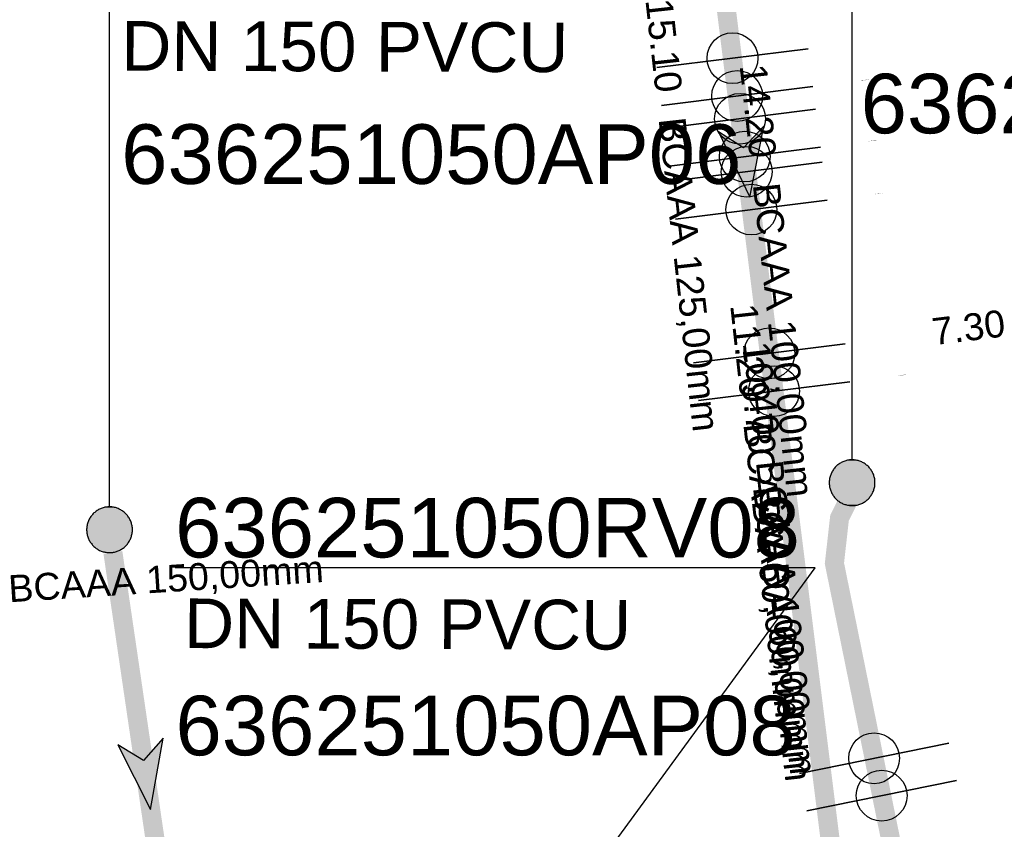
# Model space of a CAD drawing. Extents: x 356718 to 357658, y 5762241 to 5762615.
# Tile 46 of 157: x 357058 to 357071, y 5762330 to 5762341. Entities that reach past the tile are written whole.
import ezdxf
from ezdxf.enums import TextEntityAlignment as Align

# ---------------------------------------------------------------- set-up
doc = ezdxf.new("R2010")
doc.units = 0
doc.header["$MEASUREMENT"] = 0
doc.linetypes.add('AUSGEZOGEN', pattern=[0])
doc.linetypes.add('STRICHPUNKT', pattern=[5, 2, -1, 1, -1])
doc.layers.get('0').update_dxf_attribs({"linetype": 'AUSGEZOGEN'})
for name, color, linetype, true_color in [('111_00131_Symbol', 7, 'AUSGEZOGEN', 0x000000), ('114_00133_Schachtnummer', 7, 'AUSGEZOGEN', 0x000000), ('121_10399_Haltungen_Mischwasser', 6, 'STRICHPUNKT', 0xff00ff), ('123_00137_Fliessrichtungspfeil', 7, 'AUSGEZOGEN', 0x000000), ('124_10626_Standard__Laenge____1', 7, 'AUSGEZOGEN', 0x000000), ('141_10677_Stutzen__alle__aus_DW', 7, 'AUSGEZOGEN', 0x000000), ('141_10868_Stutzen__141_', 7, 'AUSGEZOGEN', 0x000000)]:
    doc.layers.add(name, color=color, linetype=linetype, true_color=true_color)
doc.styles.add('ARIAL', font='arial.ttf', dxfattribs={"height": 1.5})
doc.styles.get("Standard").update_dxf_attribs({"font": 'arial.ttf', "height": 1})

# ---------------------------------------------------------------- blocks, each defined once
blk = doc.blocks.new('RR')
at = {"color": 0, "linetype": 'AUSGEZOGEN'}
blk.add_lwpolyline([(0.3, 0), (0.3, 0.013), (0.299, 0.025), (0.298, 0.038), (0.296, 0.05), (0.293, 0.063), (0.29, 0.075), (0.287, 0.087), (0.283, 0.099), (0.279, 0.111), (0.274, 0.123), (0.268, 0.134), (0.262, 0.145), (0.256, 0.156), (0.249, 0.167), (0.242, 0.177), (0.234, 0.187), (0.226, 0.197), (0.218, 0.206), (0.209, 0.215), (0.199, 0.224), (0.19, 0.232), (0.18, 0.24), (0.17, 0.247), (0.159, 0.254), (0.148, 0.261), (0.137, 0.267), (0.126, 0.272), (0.114, 0.277), (0.102, 0.282), (0.09, 0.286), (0.078, 0.29), (0.066, 0.293), (0.053, 0.295), (0.041, 0.297), (0.028, 0.299), (0.016, 0.3), (0.003, 0.3), (-0.009, 0.3), (-0.022, 0.299), (-0.035, 0.298), (-0.047, 0.296), (-0.06, 0.294), (-0.072, 0.291), (-0.084, 0.288), (-0.096, 0.284), (-0.108, 0.28), (-0.12, 0.275), (-0.131, 0.27), (-0.143, 0.264), (-0.154, 0.258), (-0.164, 0.251), (-0.175, 0.244), (-0.185, 0.236), (-0.195, 0.228), (-0.204, 0.22), (-0.213, 0.211), (-0.222, 0.202), (-0.23, 0.192), (-0.238, 0.182), (-0.246, 0.172), (-0.253, 0.162), (-0.259, 0.151), (-0.265, 0.14), (-0.271, 0.129), (-0.276, 0.117), (-0.281, 0.105), (-0.285, 0.093), (-0.289, 0.081), (-0.292, 0.069), (-0.295, 0.057), (-0.297, 0.044), (-0.298, 0.032), (-0.299, 0.019), (-0.3, 0.006), (-0.3, -0.006), (-0.299, -0.019), (-0.298, -0.032), (-0.297, -0.044), (-0.295, -0.057), (-0.292, -0.069), (-0.289, -0.081), (-0.285, -0.093), (-0.281, -0.105), (-0.276, -0.117), (-0.271, -0.129), (-0.265, -0.14), (-0.259, -0.151), (-0.253, -0.162), (-0.246, -0.172), (-0.238, -0.182), (-0.23, -0.192), (-0.222, -0.202), (-0.213, -0.211), (-0.204, -0.22), (-0.195, -0.228), (-0.185, -0.236), (-0.175, -0.244), (-0.164, -0.251), (-0.154, -0.258), (-0.143, -0.264), (-0.131, -0.27), (-0.12, -0.275), (-0.108, -0.28), (-0.096, -0.284), (-0.084, -0.288), (-0.072, -0.291), (-0.06, -0.294), (-0.047, -0.296), (-0.035, -0.298), (-0.022, -0.299), (-0.009, -0.3), (0.003, -0.3), (0.016, -0.3), (0.028, -0.299), (0.041, -0.297), (0.053, -0.295), (0.066, -0.293), (0.078, -0.29), (0.09, -0.286), (0.102, -0.282), (0.114, -0.277), (0.126, -0.272), (0.137, -0.267), (0.148, -0.261), (0.159, -0.254), (0.17, -0.247), (0.18, -0.24), (0.19, -0.232), (0.199, -0.224), (0.209, -0.215), (0.218, -0.206), (0.226, -0.197), (0.234, -0.187), (0.242, -0.177), (0.249, -0.167), (0.256, -0.156), (0.262, -0.145), (0.268, -0.134), (0.274, -0.123), (0.279, -0.111), (0.283, -0.099), (0.287, -0.087), (0.29, -0.075), (0.293, -0.063), (0.296, -0.05), (0.298, -0.038), (0.299, -0.025), (0.3, -0.013), (0.3, 0), (0.3, 0)], close=True, dxfattribs=at)
blk.add_lwpolyline([(0.3, 0), (0.3, 0.013), (0.299, 0.025), (0.298, 0.038), (0.296, 0.05), (0.293, 0.063), (0.29, 0.075), (0.287, 0.087), (0.283, 0.099), (0.279, 0.111), (0.274, 0.123), (0.268, 0.134), (0.262, 0.145), (0.256, 0.156), (0.249, 0.167), (0.242, 0.177), (0.234, 0.187), (0.226, 0.197), (0.218, 0.206), (0.209, 0.215), (0.199, 0.224), (0.19, 0.232), (0.18, 0.24), (0.17, 0.247), (0.159, 0.254), (0.148, 0.261), (0.137, 0.267), (0.126, 0.272), (0.114, 0.277), (0.102, 0.282), (0.09, 0.286), (0.078, 0.29), (0.066, 0.293), (0.053, 0.295), (0.041, 0.297), (0.028, 0.299), (0.016, 0.3), (0.003, 0.3), (-0.009, 0.3), (-0.022, 0.299), (-0.035, 0.298), (-0.047, 0.296), (-0.06, 0.294), (-0.072, 0.291), (-0.084, 0.288), (-0.096, 0.284), (-0.108, 0.28), (-0.12, 0.275), (-0.131, 0.27), (-0.143, 0.264), (-0.154, 0.258), (-0.164, 0.251), (-0.175, 0.244), (-0.185, 0.236), (-0.195, 0.228), (-0.204, 0.22), (-0.213, 0.211), (-0.222, 0.202), (-0.23, 0.192), (-0.238, 0.182), (-0.246, 0.172), (-0.253, 0.162), (-0.259, 0.151), (-0.265, 0.14), (-0.271, 0.129), (-0.276, 0.117), (-0.281, 0.105), (-0.285, 0.093), (-0.289, 0.081), (-0.292, 0.069), (-0.295, 0.057), (-0.297, 0.044), (-0.298, 0.032), (-0.299, 0.019), (-0.3, 0.006), (-0.3, -0.006), (-0.299, -0.019), (-0.298, -0.032), (-0.297, -0.044), (-0.295, -0.057), (-0.292, -0.069), (-0.289, -0.081), (-0.285, -0.093), (-0.281, -0.105), (-0.276, -0.117), (-0.271, -0.129), (-0.265, -0.14), (-0.259, -0.151), (-0.253, -0.162), (-0.246, -0.172), (-0.238, -0.182), (-0.23, -0.192), (-0.222, -0.202), (-0.213, -0.211), (-0.204, -0.22), (-0.195, -0.228), (-0.185, -0.236), (-0.175, -0.244), (-0.164, -0.251), (-0.154, -0.258), (-0.143, -0.264), (-0.131, -0.27), (-0.12, -0.275), (-0.108, -0.28), (-0.096, -0.284), (-0.084, -0.288), (-0.072, -0.291), (-0.06, -0.294), (-0.047, -0.296), (-0.035, -0.298), (-0.022, -0.299), (-0.009, -0.3), (0.003, -0.3), (0.016, -0.3), (0.028, -0.299), (0.041, -0.297), (0.053, -0.295), (0.066, -0.293), (0.078, -0.29), (0.09, -0.286), (0.102, -0.282), (0.114, -0.277), (0.126, -0.272), (0.137, -0.267), (0.148, -0.261), (0.159, -0.254), (0.17, -0.247), (0.18, -0.24), (0.19, -0.232), (0.199, -0.224), (0.209, -0.215), (0.218, -0.206), (0.226, -0.197), (0.234, -0.187), (0.242, -0.177), (0.249, -0.167), (0.256, -0.156), (0.262, -0.145), (0.268, -0.134), (0.274, -0.123), (0.279, -0.111), (0.283, -0.099), (0.287, -0.087), (0.29, -0.075), (0.293, -0.063), (0.296, -0.05), (0.298, -0.038), (0.299, -0.025), (0.3, -0.013), (0.3, 0), (0.3, 0)], close=True, dxfattribs=at)
at = {"color": 0}
for points in [[(-0.154, 0.258), (0.154, 0.258), (-0.148, 0.261)], [(-0.154, 0.258), (0.154, 0.258), (-0.148, 0.261)], [(-0.148, 0.261), (0.148, 0.261), (-0.143, 0.264)], [(-0.148, 0.261), (0.148, 0.261), (-0.143, 0.264)], [(0.154, 0.258), (-0.148, 0.261), (0.148, 0.261)], [(0.154, 0.258), (-0.148, 0.261), (0.148, 0.261)], [(-0.143, 0.264), (0.142, 0.264), (-0.137, 0.267)], [(-0.143, 0.264), (0.142, 0.264), (-0.137, 0.267)], [(0.148, 0.261), (-0.143, 0.264), (0.142, 0.264)], [(0.148, 0.261), (-0.143, 0.264), (0.142, 0.264)], [(-0.137, 0.267), (0.137, 0.267), (-0.131, 0.27)], [(-0.137, 0.267), (0.137, 0.267), (-0.131, 0.27)], [(0.142, 0.264), (-0.137, 0.267), (0.137, 0.267)], [(0.142, 0.264), (-0.137, 0.267), (0.137, 0.267)], [(-0.131, 0.27), (0.131, 0.27), (-0.126, 0.272)], [(-0.131, 0.27), (0.131, 0.27), (-0.126, 0.272)], [(0.137, 0.267), (-0.131, 0.27), (0.131, 0.27)], [(0.137, 0.267), (-0.131, 0.27), (0.131, 0.27)], [(-0.126, 0.272), (0.126, 0.272), (-0.12, 0.275)], [(-0.126, 0.272), (0.126, 0.272), (-0.12, 0.275)], [(0.131, 0.27), (-0.126, 0.272), (0.126, 0.272)], [(0.131, 0.27), (-0.126, 0.272), (0.126, 0.272)], [(-0.12, 0.275), (0.12, 0.275), (-0.114, 0.277)], [(-0.12, 0.275), (0.12, 0.275), (-0.114, 0.277)], [(0.126, 0.272), (-0.12, 0.275), (0.12, 0.275)], [(0.126, 0.272), (-0.12, 0.275), (0.12, 0.275)], [(-0.114, 0.277), (0.114, 0.277), (-0.108, 0.28)], [(-0.114, 0.277), (0.114, 0.277), (-0.108, 0.28)], [(0.12, 0.275), (-0.114, 0.277), (0.114, 0.277)], [(0.12, 0.275), (-0.114, 0.277), (0.114, 0.277)], [(-0.108, 0.28), (0.108, 0.28), (-0.102, 0.282)], [(-0.108, 0.28), (0.108, 0.28), (-0.102, 0.282)], [(0.114, 0.277), (-0.108, 0.28), (0.108, 0.28)], [(0.114, 0.277), (-0.108, 0.28), (0.108, 0.28)], [(-0.102, 0.282), (0.102, 0.282), (-0.096, 0.284)], [(-0.102, 0.282), (0.102, 0.282), (-0.096, 0.284)], [(0.108, 0.28), (-0.102, 0.282), (0.102, 0.282)], [(0.108, 0.28), (-0.102, 0.282), (0.102, 0.282)], [(-0.096, 0.284), (0.096, 0.284), (-0.09, 0.286)], [(-0.096, 0.284), (0.096, 0.284), (-0.09, 0.286)], [(0.102, 0.282), (-0.096, 0.284), (0.096, 0.284)], [(0.102, 0.282), (-0.096, 0.284), (0.096, 0.284)], [(-0.09, 0.286), (0.09, 0.286), (-0.084, 0.288)], [(-0.09, 0.286), (0.09, 0.286), (-0.084, 0.288)], [(0.096, 0.284), (-0.09, 0.286), (0.09, 0.286)], [(0.096, 0.284), (-0.09, 0.286), (0.09, 0.286)], [(-0.084, 0.288), (0.084, 0.288), (-0.078, 0.29)], [(-0.084, 0.288), (0.084, 0.288), (-0.078, 0.29)], [(0.09, 0.286), (-0.084, 0.288), (0.084, 0.288)], [(0.09, 0.286), (-0.084, 0.288), (0.084, 0.288)], [(-0.078, 0.29), (0.078, 0.29), (-0.072, 0.291)], [(-0.078, 0.29), (0.078, 0.29), (-0.072, 0.291)], [(0.084, 0.288), (-0.078, 0.29), (0.078, 0.29)], [(0.084, 0.288), (-0.078, 0.29), (0.078, 0.29)], [(-0.072, 0.291), (0.072, 0.291), (-0.066, 0.293)], [(-0.072, 0.291), (0.072, 0.291), (-0.066, 0.293)], [(0.078, 0.29), (-0.072, 0.291), (0.072, 0.291)], [(0.078, 0.29), (-0.072, 0.291), (0.072, 0.291)], [(-0.066, 0.293), (0.066, 0.293), (-0.06, 0.294)], [(-0.066, 0.293), (0.066, 0.293), (-0.06, 0.294)], [(0.072, 0.291), (-0.066, 0.293), (0.066, 0.293)], [(0.072, 0.291), (-0.066, 0.293), (0.066, 0.293)], [(-0.06, 0.294), (0.059, 0.294), (-0.053, 0.295)], [(-0.06, 0.294), (0.059, 0.294), (-0.053, 0.295)], [(0.066, 0.293), (-0.06, 0.294), (0.059, 0.294)], [(0.066, 0.293), (-0.06, 0.294), (0.059, 0.294)], [(-0.053, 0.295), (0.053, 0.295), (-0.047, 0.296)], [(-0.053, 0.295), (0.053, 0.295), (-0.047, 0.296)], [(0.059, 0.294), (-0.053, 0.295), (0.053, 0.295)], [(0.059, 0.294), (-0.053, 0.295), (0.053, 0.295)], [(-0.047, 0.296), (0.047, 0.296), (-0.04, 0.297)], [(-0.047, 0.296), (0.047, 0.296), (-0.04, 0.297)], [(0.053, 0.295), (-0.047, 0.296), (0.047, 0.296)], [(0.053, 0.295), (-0.047, 0.296), (0.047, 0.296)], [(-0.04, 0.297), (0.041, 0.297), (-0.035, 0.298)], [(-0.04, 0.297), (0.041, 0.297), (-0.035, 0.298)], [(0.047, 0.296), (-0.04, 0.297), (0.041, 0.297)], [(0.047, 0.296), (-0.04, 0.297), (0.041, 0.297)], [(-0.035, 0.298), (0.034, 0.298), (-0.028, 0.299)], [(-0.035, 0.298), (0.034, 0.298), (-0.028, 0.299)], [(0.041, 0.297), (-0.035, 0.298), (0.034, 0.298)], [(0.041, 0.297), (-0.035, 0.298), (0.034, 0.298)], [(0.034, 0.298), (-0.028, 0.299), (0.028, 0.299)], [(-0.028, 0.299), (0.028, 0.299), (-0.022, 0.299)], [(0.034, 0.298), (-0.028, 0.299), (0.028, 0.299)], [(-0.028, 0.299), (0.028, 0.299), (-0.022, 0.299)], [(-0.022, 0.299), (0.021, 0.299), (-0.015, 0.3)], [(-0.022, 0.299), (0.021, 0.299), (-0.015, 0.3)], [(0.028, 0.299), (-0.022, 0.299), (0.021, 0.299)], [(0.028, 0.299), (-0.022, 0.299), (0.021, 0.299)], [(0.021, 0.299), (-0.015, 0.3), (0.016, 0.3)], [(-0.015, 0.3), (0.016, 0.3), (-0.009, 0.3)], [(0.021, 0.299), (-0.015, 0.3), (0.016, 0.3)], [(-0.015, 0.3), (0.016, 0.3), (-0.009, 0.3)], [(0.016, 0.3), (-0.009, 0.3), (0.007, 0.3)], [(-0.009, 0.3), (0.007, 0.3), (0.003, 0.3)], [(0.016, 0.3), (-0.009, 0.3), (0.007, 0.3)], [(-0.009, 0.3), (0.007, 0.3), (0.003, 0.3)], [(-0.271, 0.129), (0.271, 0.129), (-0.268, 0.134)], [(-0.271, 0.129), (0.271, 0.129), (-0.268, 0.134)], [(-0.268, 0.134), (0.268, 0.134), (-0.265, 0.14)], [(-0.268, 0.134), (0.268, 0.134), (-0.265, 0.14)], [(0.271, 0.129), (-0.268, 0.134), (0.268, 0.134)], [(0.271, 0.129), (-0.268, 0.134), (0.268, 0.134)], [(-0.265, 0.14), (0.265, 0.14), (-0.262, 0.145)], [(-0.265, 0.14), (0.265, 0.14), (-0.262, 0.145)], [(0.268, 0.134), (-0.265, 0.14), (0.265, 0.14)], [(0.268, 0.134), (-0.265, 0.14), (0.265, 0.14)], [(-0.262, 0.145), (0.262, 0.145), (-0.259, 0.151)], [(-0.262, 0.145), (0.262, 0.145), (-0.259, 0.151)], [(0.265, 0.14), (-0.262, 0.145), (0.262, 0.145)], [(0.265, 0.14), (-0.262, 0.145), (0.262, 0.145)], [(-0.259, 0.151), (0.259, 0.151), (-0.256, 0.156)], [(-0.259, 0.151), (0.259, 0.151), (-0.256, 0.156)], [(0.262, 0.145), (-0.259, 0.151), (0.259, 0.151)], [(0.262, 0.145), (-0.259, 0.151), (0.259, 0.151)], [(-0.256, 0.156), (0.256, 0.156), (-0.253, 0.162)], [(-0.256, 0.156), (0.256, 0.156), (-0.253, 0.162)], [(0.259, 0.151), (-0.256, 0.156), (0.256, 0.156)], [(0.259, 0.151), (-0.256, 0.156), (0.256, 0.156)], [(-0.253, 0.162), (0.253, 0.162), (-0.249, 0.167)], [(-0.253, 0.162), (0.253, 0.162), (-0.249, 0.167)], [(0.256, 0.156), (-0.253, 0.162), (0.253, 0.162)], [(0.256, 0.156), (-0.253, 0.162), (0.253, 0.162)], [(-0.249, 0.167), (0.249, 0.167), (-0.246, 0.172)], [(-0.249, 0.167), (0.249, 0.167), (-0.246, 0.172)], [(0.253, 0.162), (-0.249, 0.167), (0.249, 0.167)], [(0.253, 0.162), (-0.249, 0.167), (0.249, 0.167)], [(-0.246, 0.172), (0.246, 0.172), (-0.242, 0.177)], [(-0.246, 0.172), (0.246, 0.172), (-0.242, 0.177)], [(0.249, 0.167), (-0.246, 0.172), (0.246, 0.172)], [(0.249, 0.167), (-0.246, 0.172), (0.246, 0.172)], [(-0.242, 0.177), (0.242, 0.177), (-0.238, 0.182)], [(-0.242, 0.177), (0.242, 0.177), (-0.238, 0.182)], [(0.246, 0.172), (-0.242, 0.177), (0.242, 0.177)], [(0.246, 0.172), (-0.242, 0.177), (0.242, 0.177)], [(-0.238, 0.182), (0.238, 0.182), (-0.234, 0.187)], [(-0.238, 0.182), (0.238, 0.182), (-0.234, 0.187)], [(0.242, 0.177), (-0.238, 0.182), (0.238, 0.182)], [(0.242, 0.177), (-0.238, 0.182), (0.238, 0.182)], [(-0.234, 0.187), (0.234, 0.187), (-0.23, 0.192)], [(-0.234, 0.187), (0.234, 0.187), (-0.23, 0.192)], [(0.238, 0.182), (-0.234, 0.187), (0.234, 0.187)], [(0.238, 0.182), (-0.234, 0.187), (0.234, 0.187)], [(-0.23, 0.192), (0.23, 0.192), (-0.226, 0.197)], [(-0.23, 0.192), (0.23, 0.192), (-0.226, 0.197)], [(0.234, 0.187), (-0.23, 0.192), (0.23, 0.192)], [(0.234, 0.187), (-0.23, 0.192), (0.23, 0.192)], [(-0.226, 0.197), (0.226, 0.197), (-0.222, 0.202)], [(-0.226, 0.197), (0.226, 0.197), (-0.222, 0.202)], [(0.23, 0.192), (-0.226, 0.197), (0.226, 0.197)], [(0.23, 0.192), (-0.226, 0.197), (0.226, 0.197)], [(-0.222, 0.202), (0.222, 0.202), (-0.218, 0.206)], [(-0.222, 0.202), (0.222, 0.202), (-0.218, 0.206)], [(0.226, 0.197), (-0.222, 0.202), (0.222, 0.202)], [(0.226, 0.197), (-0.222, 0.202), (0.222, 0.202)], [(-0.218, 0.206), (0.218, 0.206), (-0.213, 0.211)], [(-0.218, 0.206), (0.218, 0.206), (-0.213, 0.211)], [(0.222, 0.202), (-0.218, 0.206), (0.218, 0.206)], [(0.222, 0.202), (-0.218, 0.206), (0.218, 0.206)], [(-0.213, 0.211), (0.213, 0.211), (-0.209, 0.215)], [(-0.213, 0.211), (0.213, 0.211), (-0.209, 0.215)], [(0.218, 0.206), (-0.213, 0.211), (0.213, 0.211)], [(0.218, 0.206), (-0.213, 0.211), (0.213, 0.211)], [(-0.209, 0.215), (0.209, 0.215), (-0.204, 0.22)], [(-0.209, 0.215), (0.209, 0.215), (-0.204, 0.22)], [(0.213, 0.211), (-0.209, 0.215), (0.209, 0.215)], [(0.213, 0.211), (-0.209, 0.215), (0.209, 0.215)], [(-0.204, 0.22), (0.204, 0.22), (-0.199, 0.224)], [(-0.204, 0.22), (0.204, 0.22), (-0.199, 0.224)], [(0.209, 0.215), (-0.204, 0.22), (0.204, 0.22)], [(0.209, 0.215), (-0.204, 0.22), (0.204, 0.22)], [(-0.199, 0.224), (0.199, 0.224), (-0.195, 0.228)], [(-0.199, 0.224), (0.199, 0.224), (-0.195, 0.228)], [(0.204, 0.22), (-0.199, 0.224), (0.199, 0.224)], [(0.204, 0.22), (-0.199, 0.224), (0.199, 0.224)], [(-0.195, 0.228), (0.195, 0.228), (-0.19, 0.232)], [(-0.195, 0.228), (0.195, 0.228), (-0.19, 0.232)], [(0.199, 0.224), (-0.195, 0.228), (0.195, 0.228)], [(0.199, 0.224), (-0.195, 0.228), (0.195, 0.228)], [(-0.19, 0.232), (0.19, 0.232), (-0.185, 0.236)], [(-0.19, 0.232), (0.19, 0.232), (-0.185, 0.236)], [(0.195, 0.228), (-0.19, 0.232), (0.19, 0.232)], [(0.195, 0.228), (-0.19, 0.232), (0.19, 0.232)], [(-0.185, 0.236), (0.185, 0.236), (-0.18, 0.24)], [(-0.185, 0.236), (0.185, 0.236), (-0.18, 0.24)], [(0.19, 0.232), (-0.185, 0.236), (0.185, 0.236)], [(0.19, 0.232), (-0.185, 0.236), (0.185, 0.236)], [(-0.18, 0.24), (0.18, 0.24), (-0.175, 0.244)], [(-0.18, 0.24), (0.18, 0.24), (-0.175, 0.244)], [(0.185, 0.236), (-0.18, 0.24), (0.18, 0.24)], [(0.185, 0.236), (-0.18, 0.24), (0.18, 0.24)], [(-0.175, 0.244), (0.175, 0.244), (-0.169, 0.247)], [(-0.175, 0.244), (0.175, 0.244), (-0.169, 0.247)], [(0.18, 0.24), (-0.175, 0.244), (0.175, 0.244)], [(0.18, 0.24), (-0.175, 0.244), (0.175, 0.244)], [(-0.169, 0.247), (0.17, 0.247), (-0.164, 0.251)], [(-0.169, 0.247), (0.17, 0.247), (-0.164, 0.251)], [(0.175, 0.244), (-0.169, 0.247), (0.17, 0.247)], [(0.175, 0.244), (-0.169, 0.247), (0.17, 0.247)], [(-0.164, 0.251), (0.164, 0.251), (-0.159, 0.254)], [(-0.164, 0.251), (0.164, 0.251), (-0.159, 0.254)], [(0.17, 0.247), (-0.164, 0.251), (0.164, 0.251)], [(0.17, 0.247), (-0.164, 0.251), (0.164, 0.251)], [(-0.159, 0.254), (0.159, 0.254), (-0.154, 0.258)], [(-0.159, 0.254), (0.159, 0.254), (-0.154, 0.258)], [(0.164, 0.251), (-0.159, 0.254), (0.159, 0.254)], [(0.164, 0.251), (-0.159, 0.254), (0.159, 0.254)], [(0.159, 0.254), (-0.154, 0.258), (0.154, 0.258)], [(0.159, 0.254), (-0.154, 0.258), (0.154, 0.258)], [(-0.3, 0.013), (0.3, 0.013), (-0.299, 0.019)], [(-0.3, 0.013), (0.3, 0.013), (-0.299, 0.019)], [(-0.3, 0.006), (0.3, 0.006), (-0.3, 0.013)], [(0.3, 0.006), (-0.3, 0.013), (0.3, 0.013)], [(-0.3, 0.006), (0.3, 0.006), (-0.3, 0.013)], [(0.3, 0.006), (-0.3, 0.013), (0.3, 0.013)], [(-0.3, 0), (0.3, 0), (-0.3, 0.006)], [(0.3, 0), (-0.3, 0.006), (0.3, 0.006)], [(-0.3, 0), (0.3, 0), (-0.3, 0.006)], [(0.3, 0), (-0.3, 0.006), (0.3, 0.006)], [(0.3, -0.006), (-0.3, -0.006), (0.3, 0)], [(-0.3, -0.006), (0.3, 0), (-0.3, 0)], [(0.3, -0.006), (-0.3, -0.006), (0.3, 0)], [(-0.3, -0.006), (0.3, 0), (-0.3, 0)], [(-0.299, 0.025), (0.299, 0.025), (-0.298, 0.032)], [(-0.299, 0.025), (0.299, 0.025), (-0.298, 0.032)], [(-0.299, 0.019), (0.299, 0.019), (-0.299, 0.025)], [(0.299, 0.019), (-0.299, 0.025), (0.299, 0.025)], [(-0.299, 0.019), (0.299, 0.019), (-0.299, 0.025)], [(0.299, 0.019), (-0.299, 0.025), (0.299, 0.025)], [(0.3, 0.013), (-0.299, 0.019), (0.299, 0.019)], [(0.3, 0.013), (-0.299, 0.019), (0.299, 0.019)], [(-0.298, 0.038), (0.298, 0.038), (-0.297, 0.044)], [(-0.298, 0.038), (0.298, 0.038), (-0.297, 0.044)], [(-0.298, 0.032), (0.298, 0.032), (-0.298, 0.038)], [(0.298, 0.032), (-0.298, 0.038), (0.298, 0.038)], [(-0.298, 0.032), (0.298, 0.032), (-0.298, 0.038)], [(0.298, 0.032), (-0.298, 0.038), (0.298, 0.038)], [(0.299, 0.025), (-0.298, 0.032), (0.298, 0.032)], [(0.299, 0.025), (-0.298, 0.032), (0.298, 0.032)], [(-0.297, 0.044), (0.297, 0.044), (-0.296, 0.05)], [(-0.297, 0.044), (0.297, 0.044), (-0.296, 0.05)], [(0.298, 0.038), (-0.297, 0.044), (0.297, 0.044)], [(0.298, 0.038), (-0.297, 0.044), (0.297, 0.044)], [(-0.296, 0.05), (0.296, 0.05), (-0.295, 0.057)], [(-0.296, 0.05), (0.296, 0.05), (-0.295, 0.057)], [(0.297, 0.044), (-0.296, 0.05), (0.296, 0.05)], [(0.297, 0.044), (-0.296, 0.05), (0.296, 0.05)], [(-0.295, 0.057), (0.295, 0.057), (-0.293, 0.063)], [(-0.295, 0.057), (0.295, 0.057), (-0.293, 0.063)], [(0.296, 0.05), (-0.295, 0.057), (0.295, 0.057)], [(0.296, 0.05), (-0.295, 0.057), (0.295, 0.057)], [(-0.293, 0.063), (0.293, 0.063), (-0.292, 0.069)], [(-0.293, 0.063), (0.293, 0.063), (-0.292, 0.069)], [(0.295, 0.057), (-0.293, 0.063), (0.293, 0.063)], [(0.295, 0.057), (-0.293, 0.063), (0.293, 0.063)], [(-0.292, 0.069), (0.292, 0.069), (-0.29, 0.075)], [(-0.292, 0.069), (0.292, 0.069), (-0.29, 0.075)], [(0.293, 0.063), (-0.292, 0.069), (0.292, 0.069)], [(0.293, 0.063), (-0.292, 0.069), (0.292, 0.069)], [(-0.29, 0.075), (0.29, 0.075), (-0.289, 0.081)], [(-0.29, 0.075), (0.29, 0.075), (-0.289, 0.081)], [(0.292, 0.069), (-0.29, 0.075), (0.29, 0.075)], [(0.292, 0.069), (-0.29, 0.075), (0.29, 0.075)], [(-0.289, 0.081), (0.289, 0.081), (-0.287, 0.087)], [(-0.289, 0.081), (0.289, 0.081), (-0.287, 0.087)], [(0.29, 0.075), (-0.289, 0.081), (0.289, 0.081)], [(0.29, 0.075), (-0.289, 0.081), (0.289, 0.081)], [(-0.287, 0.087), (0.287, 0.087), (-0.285, 0.093)], [(-0.287, 0.087), (0.287, 0.087), (-0.285, 0.093)], [(0.289, 0.081), (-0.287, 0.087), (0.287, 0.087)], [(0.289, 0.081), (-0.287, 0.087), (0.287, 0.087)], [(-0.285, 0.093), (0.285, 0.093), (-0.283, 0.099)], [(-0.285, 0.093), (0.285, 0.093), (-0.283, 0.099)], [(0.287, 0.087), (-0.285, 0.093), (0.285, 0.093)], [(0.287, 0.087), (-0.285, 0.093), (0.285, 0.093)], [(-0.283, 0.099), (0.283, 0.099), (-0.281, 0.105)], [(-0.283, 0.099), (0.283, 0.099), (-0.281, 0.105)], [(0.285, 0.093), (-0.283, 0.099), (0.283, 0.099)], [(0.285, 0.093), (-0.283, 0.099), (0.283, 0.099)], [(-0.281, 0.105), (0.281, 0.105), (-0.279, 0.111)], [(-0.281, 0.105), (0.281, 0.105), (-0.279, 0.111)], [(0.283, 0.099), (-0.281, 0.105), (0.281, 0.105)], [(0.283, 0.099), (-0.281, 0.105), (0.281, 0.105)], [(-0.279, 0.111), (0.279, 0.111), (-0.276, 0.117)], [(-0.279, 0.111), (0.279, 0.111), (-0.276, 0.117)], [(0.281, 0.105), (-0.279, 0.111), (0.279, 0.111)], [(0.281, 0.105), (-0.279, 0.111), (0.279, 0.111)], [(-0.276, 0.117), (0.276, 0.117), (-0.274, 0.123)], [(-0.276, 0.117), (0.276, 0.117), (-0.274, 0.123)], [(0.279, 0.111), (-0.276, 0.117), (0.276, 0.117)], [(0.279, 0.111), (-0.276, 0.117), (0.276, 0.117)], [(-0.274, 0.123), (0.274, 0.123), (-0.271, 0.129)], [(-0.274, 0.123), (0.274, 0.123), (-0.271, 0.129)], [(0.276, 0.117), (-0.274, 0.123), (0.274, 0.123)], [(0.276, 0.117), (-0.274, 0.123), (0.274, 0.123)], [(0.274, 0.123), (-0.271, 0.129), (0.271, 0.129)], [(0.274, 0.123), (-0.271, 0.129), (0.271, 0.129)], [(0.3, 0), (0.3, 0), (0.3, 0)], [(0.3, 0), (0.3, 0), (0.3, 0)], [(0.3, 0), (0.3, 0), (0.3, 0)], [(0.3, 0), (0.3, 0), (0.3, 0)], [(0.3, -0.013), (-0.3, -0.013), (0.3, -0.006)], [(-0.3, -0.013), (0.3, -0.006), (-0.3, -0.006)], [(0.3, -0.013), (-0.3, -0.013), (0.3, -0.006)], [(-0.3, -0.013), (0.3, -0.006), (-0.3, -0.006)], [(-0.299, -0.019), (0.3, -0.013), (-0.3, -0.013)], [(-0.299, -0.019), (0.3, -0.013), (-0.3, -0.013)], [(0.299, -0.019), (-0.299, -0.019), (0.3, -0.013)], [(0.299, -0.019), (-0.299, -0.019), (0.3, -0.013)], [(0.299, -0.025), (-0.299, -0.025), (0.299, -0.019)], [(-0.299, -0.025), (0.299, -0.019), (-0.299, -0.019)], [(0.299, -0.025), (-0.299, -0.025), (0.299, -0.019)], [(-0.299, -0.025), (0.299, -0.019), (-0.299, -0.019)], [(-0.298, -0.032), (0.299, -0.025), (-0.299, -0.025)], [(-0.298, -0.032), (0.299, -0.025), (-0.299, -0.025)], [(0.298, -0.032), (-0.298, -0.032), (0.299, -0.025)], [(0.298, -0.032), (-0.298, -0.032), (0.299, -0.025)], [(0.298, -0.038), (-0.298, -0.038), (0.298, -0.032)], [(-0.298, -0.038), (0.298, -0.032), (-0.298, -0.032)], [(0.298, -0.038), (-0.298, -0.038), (0.298, -0.032)], [(-0.298, -0.038), (0.298, -0.032), (-0.298, -0.032)], [(-0.297, -0.044), (0.298, -0.038), (-0.298, -0.038)], [(-0.297, -0.044), (0.298, -0.038), (-0.298, -0.038)], [(0.297, -0.044), (-0.297, -0.044), (0.298, -0.038)], [(0.297, -0.044), (-0.297, -0.044), (0.298, -0.038)], [(-0.296, -0.05), (0.297, -0.044), (-0.297, -0.044)], [(-0.296, -0.05), (0.297, -0.044), (-0.297, -0.044)], [(0.296, -0.05), (-0.296, -0.05), (0.297, -0.044)], [(0.296, -0.05), (-0.296, -0.05), (0.297, -0.044)], [(-0.295, -0.057), (0.296, -0.05), (-0.296, -0.05)], [(-0.295, -0.057), (0.296, -0.05), (-0.296, -0.05)], [(0.295, -0.057), (-0.295, -0.057), (0.296, -0.05)], [(0.295, -0.057), (-0.295, -0.057), (0.296, -0.05)], [(-0.293, -0.063), (0.295, -0.057), (-0.295, -0.057)], [(-0.293, -0.063), (0.295, -0.057), (-0.295, -0.057)], [(0.293, -0.063), (-0.293, -0.063), (0.295, -0.057)], [(0.293, -0.063), (-0.293, -0.063), (0.295, -0.057)], [(-0.292, -0.069), (0.293, -0.063), (-0.293, -0.063)], [(-0.292, -0.069), (0.293, -0.063), (-0.293, -0.063)], [(0.292, -0.069), (-0.292, -0.069), (0.293, -0.063)], [(0.292, -0.069), (-0.292, -0.069), (0.293, -0.063)], [(-0.29, -0.075), (0.292, -0.069), (-0.292, -0.069)], [(-0.29, -0.075), (0.292, -0.069), (-0.292, -0.069)], [(0.29, -0.075), (-0.29, -0.075), (0.292, -0.069)], [(0.29, -0.075), (-0.29, -0.075), (0.292, -0.069)], [(-0.289, -0.081), (0.29, -0.075), (-0.29, -0.075)], [(-0.289, -0.081), (0.29, -0.075), (-0.29, -0.075)], [(0.289, -0.081), (-0.289, -0.081), (0.29, -0.075)], [(0.289, -0.081), (-0.289, -0.081), (0.29, -0.075)], [(-0.287, -0.087), (0.289, -0.081), (-0.289, -0.081)], [(-0.287, -0.087), (0.289, -0.081), (-0.289, -0.081)], [(0.287, -0.087), (-0.287, -0.087), (0.289, -0.081)], [(0.287, -0.087), (-0.287, -0.087), (0.289, -0.081)], [(-0.285, -0.093), (0.287, -0.087), (-0.287, -0.087)], [(-0.285, -0.093), (0.287, -0.087), (-0.287, -0.087)], [(0.285, -0.093), (-0.285, -0.093), (0.287, -0.087)], [(0.285, -0.093), (-0.285, -0.093), (0.287, -0.087)], [(-0.283, -0.099), (0.285, -0.093), (-0.285, -0.093)], [(-0.283, -0.099), (0.285, -0.093), (-0.285, -0.093)], [(0.283, -0.099), (-0.283, -0.099), (0.285, -0.093)], [(0.283, -0.099), (-0.283, -0.099), (0.285, -0.093)], [(-0.281, -0.105), (0.283, -0.099), (-0.283, -0.099)], [(-0.281, -0.105), (0.283, -0.099), (-0.283, -0.099)], [(0.281, -0.105), (-0.281, -0.105), (0.283, -0.099)], [(0.281, -0.105), (-0.281, -0.105), (0.283, -0.099)], [(-0.279, -0.111), (0.281, -0.105), (-0.281, -0.105)], [(-0.279, -0.111), (0.281, -0.105), (-0.281, -0.105)], [(0.279, -0.111), (-0.279, -0.111), (0.281, -0.105)], [(0.279, -0.111), (-0.279, -0.111), (0.281, -0.105)], [(-0.276, -0.117), (0.279, -0.111), (-0.279, -0.111)], [(-0.276, -0.117), (0.279, -0.111), (-0.279, -0.111)], [(0.276, -0.117), (-0.276, -0.117), (0.279, -0.111)], [(0.276, -0.117), (-0.276, -0.117), (0.279, -0.111)], [(-0.274, -0.123), (0.276, -0.117), (-0.276, -0.117)], [(-0.274, -0.123), (0.276, -0.117), (-0.276, -0.117)], [(0.274, -0.123), (-0.274, -0.123), (0.276, -0.117)], [(0.274, -0.123), (-0.274, -0.123), (0.276, -0.117)], [(-0.271, -0.129), (0.274, -0.123), (-0.274, -0.123)], [(-0.271, -0.129), (0.274, -0.123), (-0.274, -0.123)], [(0.271, -0.129), (-0.271, -0.129), (0.274, -0.123)], [(0.271, -0.129), (-0.271, -0.129), (0.274, -0.123)], [(-0.268, -0.134), (0.271, -0.129), (-0.271, -0.129)], [(-0.268, -0.134), (0.271, -0.129), (-0.271, -0.129)], [(0.268, -0.134), (-0.268, -0.134), (0.271, -0.129)], [(0.268, -0.134), (-0.268, -0.134), (0.271, -0.129)], [(-0.265, -0.14), (0.268, -0.134), (-0.268, -0.134)], [(-0.265, -0.14), (0.268, -0.134), (-0.268, -0.134)], [(0.265, -0.14), (-0.265, -0.14), (0.268, -0.134)], [(0.265, -0.14), (-0.265, -0.14), (0.268, -0.134)], [(-0.262, -0.145), (0.265, -0.14), (-0.265, -0.14)], [(-0.262, -0.145), (0.265, -0.14), (-0.265, -0.14)], [(0.262, -0.145), (-0.262, -0.145), (0.265, -0.14)], [(0.262, -0.145), (-0.262, -0.145), (0.265, -0.14)], [(-0.259, -0.151), (0.262, -0.145), (-0.262, -0.145)], [(-0.259, -0.151), (0.262, -0.145), (-0.262, -0.145)], [(0.259, -0.151), (-0.259, -0.151), (0.262, -0.145)], [(0.259, -0.151), (-0.259, -0.151), (0.262, -0.145)], [(-0.256, -0.156), (0.259, -0.151), (-0.259, -0.151)], [(-0.256, -0.156), (0.259, -0.151), (-0.259, -0.151)], [(0.256, -0.156), (-0.256, -0.156), (0.259, -0.151)], [(0.256, -0.156), (-0.256, -0.156), (0.259, -0.151)], [(-0.253, -0.162), (0.256, -0.156), (-0.256, -0.156)], [(-0.253, -0.162), (0.256, -0.156), (-0.256, -0.156)], [(0.253, -0.162), (-0.253, -0.162), (0.256, -0.156)], [(0.253, -0.162), (-0.253, -0.162), (0.256, -0.156)], [(-0.249, -0.167), (0.253, -0.162), (-0.253, -0.162)], [(-0.249, -0.167), (0.253, -0.162), (-0.253, -0.162)], [(0.249, -0.167), (-0.249, -0.167), (0.253, -0.162)], [(0.249, -0.167), (-0.249, -0.167), (0.253, -0.162)], [(-0.246, -0.172), (0.249, -0.167), (-0.249, -0.167)], [(-0.246, -0.172), (0.249, -0.167), (-0.249, -0.167)], [(0.246, -0.172), (-0.246, -0.172), (0.249, -0.167)], [(0.246, -0.172), (-0.246, -0.172), (0.249, -0.167)], [(-0.242, -0.177), (0.246, -0.172), (-0.246, -0.172)], [(-0.242, -0.177), (0.246, -0.172), (-0.246, -0.172)], [(0.242, -0.177), (-0.242, -0.177), (0.246, -0.172)], [(0.242, -0.177), (-0.242, -0.177), (0.246, -0.172)], [(-0.238, -0.182), (0.242, -0.177), (-0.242, -0.177)], [(-0.238, -0.182), (0.242, -0.177), (-0.242, -0.177)], [(0.238, -0.182), (-0.238, -0.182), (0.242, -0.177)], [(0.238, -0.182), (-0.238, -0.182), (0.242, -0.177)], [(-0.234, -0.187), (0.238, -0.182), (-0.238, -0.182)], [(-0.234, -0.187), (0.238, -0.182), (-0.238, -0.182)], [(0.234, -0.187), (-0.234, -0.187), (0.238, -0.182)], [(0.234, -0.187), (-0.234, -0.187), (0.238, -0.182)], [(-0.23, -0.192), (0.234, -0.187), (-0.234, -0.187)], [(-0.23, -0.192), (0.234, -0.187), (-0.234, -0.187)], [(0.23, -0.192), (-0.23, -0.192), (0.234, -0.187)], [(0.23, -0.192), (-0.23, -0.192), (0.234, -0.187)], [(-0.226, -0.197), (0.23, -0.192), (-0.23, -0.192)], [(-0.226, -0.197), (0.23, -0.192), (-0.23, -0.192)], [(0.226, -0.197), (-0.226, -0.197), (0.23, -0.192)], [(0.226, -0.197), (-0.226, -0.197), (0.23, -0.192)], [(-0.222, -0.202), (0.226, -0.197), (-0.226, -0.197)], [(-0.222, -0.202), (0.226, -0.197), (-0.226, -0.197)], [(0.222, -0.202), (-0.222, -0.202), (0.226, -0.197)], [(0.222, -0.202), (-0.222, -0.202), (0.226, -0.197)], [(-0.218, -0.206), (0.222, -0.202), (-0.222, -0.202)], [(-0.218, -0.206), (0.222, -0.202), (-0.222, -0.202)], [(0.218, -0.206), (-0.218, -0.206), (0.222, -0.202)], [(0.218, -0.206), (-0.218, -0.206), (0.222, -0.202)], [(-0.213, -0.211), (0.218, -0.206), (-0.218, -0.206)], [(-0.213, -0.211), (0.218, -0.206), (-0.218, -0.206)], [(0.213, -0.211), (-0.213, -0.211), (0.218, -0.206)], [(0.213, -0.211), (-0.213, -0.211), (0.218, -0.206)], [(-0.209, -0.215), (0.213, -0.211), (-0.213, -0.211)], [(-0.209, -0.215), (0.213, -0.211), (-0.213, -0.211)], [(0.209, -0.215), (-0.209, -0.215), (0.213, -0.211)], [(0.209, -0.215), (-0.209, -0.215), (0.213, -0.211)], [(-0.204, -0.22), (0.209, -0.215), (-0.209, -0.215)], [(-0.204, -0.22), (0.209, -0.215), (-0.209, -0.215)], [(0.204, -0.22), (-0.204, -0.22), (0.209, -0.215)], [(0.204, -0.22), (-0.204, -0.22), (0.209, -0.215)], [(-0.199, -0.224), (0.204, -0.22), (-0.204, -0.22)], [(-0.199, -0.224), (0.204, -0.22), (-0.204, -0.22)], [(0.199, -0.224), (-0.199, -0.224), (0.204, -0.22)], [(0.199, -0.224), (-0.199, -0.224), (0.204, -0.22)], [(-0.195, -0.228), (0.199, -0.224), (-0.199, -0.224)], [(-0.195, -0.228), (0.199, -0.224), (-0.199, -0.224)], [(0.195, -0.228), (-0.195, -0.228), (0.199, -0.224)], [(0.195, -0.228), (-0.195, -0.228), (0.199, -0.224)], [(-0.19, -0.232), (0.195, -0.228), (-0.195, -0.228)], [(-0.19, -0.232), (0.195, -0.228), (-0.195, -0.228)], [(0.19, -0.232), (-0.19, -0.232), (0.195, -0.228)], [(0.19, -0.232), (-0.19, -0.232), (0.195, -0.228)], [(-0.185, -0.236), (0.19, -0.232), (-0.19, -0.232)], [(-0.185, -0.236), (0.19, -0.232), (-0.19, -0.232)], [(0.185, -0.236), (-0.185, -0.236), (0.19, -0.232)], [(0.185, -0.236), (-0.185, -0.236), (0.19, -0.232)], [(-0.18, -0.24), (0.185, -0.236), (-0.185, -0.236)], [(-0.18, -0.24), (0.185, -0.236), (-0.185, -0.236)], [(0.18, -0.24), (-0.18, -0.24), (0.185, -0.236)], [(0.18, -0.24), (-0.18, -0.24), (0.185, -0.236)], [(-0.175, -0.244), (0.18, -0.24), (-0.18, -0.24)], [(-0.175, -0.244), (0.18, -0.24), (-0.18, -0.24)], [(0.175, -0.244), (-0.175, -0.244), (0.18, -0.24)], [(0.175, -0.244), (-0.175, -0.244), (0.18, -0.24)], [(-0.169, -0.247), (0.175, -0.244), (-0.175, -0.244)], [(-0.169, -0.247), (0.175, -0.244), (-0.175, -0.244)], [(0.17, -0.247), (-0.169, -0.247), (0.175, -0.244)], [(0.17, -0.247), (-0.169, -0.247), (0.175, -0.244)], [(-0.164, -0.251), (0.17, -0.247), (-0.169, -0.247)], [(-0.164, -0.251), (0.17, -0.247), (-0.169, -0.247)], [(0.164, -0.251), (-0.164, -0.251), (0.17, -0.247)], [(0.164, -0.251), (-0.164, -0.251), (0.17, -0.247)], [(-0.159, -0.254), (0.164, -0.251), (-0.164, -0.251)], [(-0.159, -0.254), (0.164, -0.251), (-0.164, -0.251)], [(0.159, -0.254), (-0.159, -0.254), (0.164, -0.251)], [(0.159, -0.254), (-0.159, -0.254), (0.164, -0.251)], [(-0.154, -0.258), (0.159, -0.254), (-0.159, -0.254)], [(-0.154, -0.258), (0.159, -0.254), (-0.159, -0.254)], [(0.154, -0.258), (-0.154, -0.258), (0.159, -0.254)], [(0.154, -0.258), (-0.154, -0.258), (0.159, -0.254)], [(-0.148, -0.261), (0.154, -0.258), (-0.154, -0.258)], [(-0.148, -0.261), (0.154, -0.258), (-0.154, -0.258)], [(0.148, -0.261), (-0.148, -0.261), (0.154, -0.258)], [(0.148, -0.261), (-0.148, -0.261), (0.154, -0.258)], [(-0.143, -0.264), (0.148, -0.261), (-0.148, -0.261)], [(-0.143, -0.264), (0.148, -0.261), (-0.148, -0.261)], [(0.142, -0.264), (-0.143, -0.264), (0.148, -0.261)], [(0.142, -0.264), (-0.143, -0.264), (0.148, -0.261)], [(-0.137, -0.267), (0.142, -0.264), (-0.143, -0.264)], [(-0.137, -0.267), (0.142, -0.264), (-0.143, -0.264)], [(0.137, -0.267), (-0.137, -0.267), (0.142, -0.264)], [(0.137, -0.267), (-0.137, -0.267), (0.142, -0.264)], [(-0.131, -0.27), (0.137, -0.267), (-0.137, -0.267)], [(-0.131, -0.27), (0.137, -0.267), (-0.137, -0.267)], [(0.131, -0.27), (-0.131, -0.27), (0.137, -0.267)], [(0.131, -0.27), (-0.131, -0.27), (0.137, -0.267)], [(-0.126, -0.272), (0.131, -0.27), (-0.131, -0.27)], [(-0.126, -0.272), (0.131, -0.27), (-0.131, -0.27)], [(0.126, -0.272), (-0.126, -0.272), (0.131, -0.27)], [(0.126, -0.272), (-0.126, -0.272), (0.131, -0.27)], [(-0.12, -0.275), (0.126, -0.272), (-0.126, -0.272)], [(-0.12, -0.275), (0.126, -0.272), (-0.126, -0.272)], [(0.12, -0.275), (-0.12, -0.275), (0.126, -0.272)], [(0.12, -0.275), (-0.12, -0.275), (0.126, -0.272)], [(-0.114, -0.277), (0.12, -0.275), (-0.12, -0.275)], [(-0.114, -0.277), (0.12, -0.275), (-0.12, -0.275)], [(0.114, -0.277), (-0.114, -0.277), (0.12, -0.275)], [(0.114, -0.277), (-0.114, -0.277), (0.12, -0.275)], [(-0.108, -0.28), (0.114, -0.277), (-0.114, -0.277)], [(-0.108, -0.28), (0.114, -0.277), (-0.114, -0.277)], [(0.108, -0.28), (-0.108, -0.28), (0.114, -0.277)], [(0.108, -0.28), (-0.108, -0.28), (0.114, -0.277)], [(-0.102, -0.282), (0.108, -0.28), (-0.108, -0.28)], [(-0.102, -0.282), (0.108, -0.28), (-0.108, -0.28)], [(0.102, -0.282), (-0.102, -0.282), (0.108, -0.28)], [(0.102, -0.282), (-0.102, -0.282), (0.108, -0.28)], [(-0.096, -0.284), (0.102, -0.282), (-0.102, -0.282)], [(-0.096, -0.284), (0.102, -0.282), (-0.102, -0.282)], [(0.096, -0.284), (-0.096, -0.284), (0.102, -0.282)], [(0.096, -0.284), (-0.096, -0.284), (0.102, -0.282)], [(-0.09, -0.286), (0.096, -0.284), (-0.096, -0.284)], [(-0.09, -0.286), (0.096, -0.284), (-0.096, -0.284)], [(0.09, -0.286), (-0.09, -0.286), (0.096, -0.284)], [(0.09, -0.286), (-0.09, -0.286), (0.096, -0.284)], [(-0.084, -0.288), (0.09, -0.286), (-0.09, -0.286)], [(-0.084, -0.288), (0.09, -0.286), (-0.09, -0.286)], [(0.084, -0.288), (-0.084, -0.288), (0.09, -0.286)], [(0.084, -0.288), (-0.084, -0.288), (0.09, -0.286)], [(-0.078, -0.29), (0.084, -0.288), (-0.084, -0.288)], [(-0.078, -0.29), (0.084, -0.288), (-0.084, -0.288)], [(0.078, -0.29), (-0.078, -0.29), (0.084, -0.288)], [(0.078, -0.29), (-0.078, -0.29), (0.084, -0.288)], [(-0.072, -0.291), (0.078, -0.29), (-0.078, -0.29)], [(-0.072, -0.291), (0.078, -0.29), (-0.078, -0.29)], [(0.072, -0.291), (-0.072, -0.291), (0.078, -0.29)], [(0.072, -0.291), (-0.072, -0.291), (0.078, -0.29)], [(-0.066, -0.293), (0.072, -0.291), (-0.072, -0.291)], [(-0.066, -0.293), (0.072, -0.291), (-0.072, -0.291)], [(0.066, -0.293), (-0.066, -0.293), (0.072, -0.291)], [(0.066, -0.293), (-0.066, -0.293), (0.072, -0.291)], [(-0.06, -0.294), (0.066, -0.293), (-0.066, -0.293)], [(-0.06, -0.294), (0.066, -0.293), (-0.066, -0.293)], [(0.059, -0.294), (-0.06, -0.294), (0.066, -0.293)], [(0.059, -0.294), (-0.06, -0.294), (0.066, -0.293)], [(-0.053, -0.295), (0.059, -0.294), (-0.06, -0.294)], [(-0.053, -0.295), (0.059, -0.294), (-0.06, -0.294)], [(0.053, -0.295), (-0.053, -0.295), (0.059, -0.294)], [(0.053, -0.295), (-0.053, -0.295), (0.059, -0.294)], [(-0.047, -0.296), (0.053, -0.295), (-0.053, -0.295)], [(-0.047, -0.296), (0.053, -0.295), (-0.053, -0.295)], [(0.047, -0.296), (-0.047, -0.296), (0.053, -0.295)], [(0.047, -0.296), (-0.047, -0.296), (0.053, -0.295)], [(-0.04, -0.297), (0.047, -0.296), (-0.047, -0.296)], [(-0.04, -0.297), (0.047, -0.296), (-0.047, -0.296)], [(0.041, -0.297), (-0.04, -0.297), (0.047, -0.296)], [(0.041, -0.297), (-0.04, -0.297), (0.047, -0.296)], [(-0.035, -0.298), (0.041, -0.297), (-0.04, -0.297)], [(-0.035, -0.298), (0.041, -0.297), (-0.04, -0.297)], [(0.034, -0.298), (-0.035, -0.298), (0.041, -0.297)], [(0.034, -0.298), (-0.035, -0.298), (0.041, -0.297)], [(-0.028, -0.299), (0.034, -0.298), (-0.035, -0.298)], [(-0.028, -0.299), (0.034, -0.298), (-0.035, -0.298)], [(0.028, -0.299), (-0.028, -0.299), (0.034, -0.298)], [(0.028, -0.299), (-0.028, -0.299), (0.034, -0.298)], [(-0.022, -0.299), (0.028, -0.299), (-0.028, -0.299)], [(-0.022, -0.299), (0.028, -0.299), (-0.028, -0.299)], [(-0.015, -0.3), (0.021, -0.299), (-0.022, -0.299)], [(0.021, -0.299), (-0.022, -0.299), (0.028, -0.299)], [(-0.015, -0.3), (0.021, -0.299), (-0.022, -0.299)], [(0.021, -0.299), (-0.022, -0.299), (0.028, -0.299)], [(0.016, -0.3), (-0.015, -0.3), (0.021, -0.299)], [(0.016, -0.3), (-0.015, -0.3), (0.021, -0.299)], [(-0.009, -0.3), (0.016, -0.3), (-0.015, -0.3)], [(-0.009, -0.3), (0.016, -0.3), (-0.015, -0.3)], [(0.003, -0.3), (0.007, -0.3), (-0.009, -0.3)], [(0.007, -0.3), (-0.009, -0.3), (0.016, -0.3)], [(0.003, -0.3), (0.007, -0.3), (-0.009, -0.3)], [(0.007, -0.3), (-0.009, -0.3), (0.016, -0.3)]]:
    blk.add_solid(points, dxfattribs=at)
blk = doc.blocks.new('FLI')
at = {"color": 0, "linetype": 'AUSGEZOGEN'}
blk.add_lwpolyline([(-0.4, 0), (-0.9, -0.6), (0.9, 0), (-0.9, 0.6), (-0.4, 0)], close=True, dxfattribs=at)
at = {"color": 0}
for points in [[(-0.4, 0), (0.9, 0), (-0.9, 0.6)], [(-0.9, -0.6), (0.9, 0), (-0.4, 0)]]:
    blk.add_solid(points, dxfattribs=at)

msp = doc.modelspace()

# ---------------------------------------------------------------- linework, layer by layer
at = {"layer": '114_00133_Schachtnummer', "color": 18, "linetype": 'AUSGEZOGEN', "true_color": 0x000000}
for points in [[(357069.253, 5762335.325), (357069.253, 5762342.101), (357077.708, 5762342.101)], [(357059.515, 5762334.708), (357059.515, 5762341.616), (357067.97, 5762341.616)], [(357065.895, 5762329.979), (357068.768, 5762333.91), (357060.375, 5762333.91)]]:
    msp.add_lwpolyline(points, dxfattribs=at)
at = {"layer": '121_10399_Haltungen_Mischwasser', "color": 6, "linetype": 'STRICHPUNKT', "true_color": 0xff00ff, "const_width": 0.25}
for points in [[(357066.714, 5762348.345), (357069.071, 5762329.493), (357068.751, 5762329.229)], [(357069.253, 5762335.025), (357069.22, 5762334.826), (357069.088, 5762334.562), (357069.021, 5762333.967), (357069.94, 5762329.451)], [(357059.559, 5762334.111), (357060.447, 5762328.062)]]:
    msp.add_lwpolyline(points, dxfattribs=at)
at = {"layer": '141_10677_Stutzen__alle__aus_DW', "color": 18, "linetype": 'AUSGEZOGEN', "true_color": 0x000000}
for points in [[(357068.738, 5762340.22), (357066.753, 5762339.971)], [(357068.837, 5762339.426), (357066.853, 5762339.178)], [(357068.924, 5762338.731), (357066.939, 5762338.483)], [(357069.222, 5762336.35), (357067.237, 5762336.102)], [(357070.621, 5762331.12), (357068.661, 5762330.721)]]:
    msp.add_lwpolyline(points, close=True, dxfattribs=at)
at = {"layer": '141_10677_Stutzen__alle__aus_DW', "color": 18, "true_color": 0x000000}
for centre in [(357067.746, 5762340.096), (357067.845, 5762339.302), (357067.932, 5762338.607), (357068.229, 5762336.226), (357069.641, 5762330.921)]:
    msp.add_circle(centre, 0.333, dxfattribs=at)
at = {"layer": '141_10868_Stutzen__141_', "color": 18, "linetype": 'AUSGEZOGEN', "true_color": 0x000000}
for points in [[(357068.676, 5762340.716), (357066.691, 5762340.468)], [(357068.775, 5762339.922), (357066.791, 5762339.674)], [(357068.862, 5762339.227), (357066.877, 5762338.979)], [(357069.16, 5762336.846), (357067.175, 5762336.598)], [(357070.521, 5762331.61), (357068.561, 5762331.211)]]:
    msp.add_lwpolyline(points, close=True, dxfattribs=at)
at = {"layer": '141_10868_Stutzen__141_', "color": 18, "true_color": 0x000000}
for centre in [(357067.684, 5762340.592), (357067.783, 5762339.798), (357067.87, 5762339.103), (357068.167, 5762336.722), (357069.541, 5762331.411)]:
    msp.add_circle(centre, 0.333, dxfattribs=at)

# ---------------------------------------------------------------- block references
at = {"layer": '111_00131_Symbol', "color": 18, "true_color": 0x000000}
for p in [(357069.253, 5762335.025), (357059.515, 5762334.408)]:
    msp.add_blockref('RR', p, dxfattribs=at)
at = {"layer": '123_00137_Fliessrichtungspfeil', "color": 18, "true_color": 0x000000, "xscale": 0.5, "yscale": 0.5, "zscale": 0.5}
for p, rotation in [((357067.856, 5762339.217), 277.2), ((357059.988, 5762331.185), 278.4)]:
    msp.add_blockref('FLI', p, dxfattribs=dict(at, rotation=rotation))

# ---------------------------------------------------------------- texts
at = {"layer": '114_00133_Schachtnummer', "color": 18, "true_color": 0x000000, "style": 'ARIAL'}
for s, p in [('636251050AP10', (357069.365, 5762340.388)), ('636251050AP06', (357059.668, 5762339.725)), ('636251050RV08', (357060.375, 5762334.826)), ('636251050AP08', (357060.38, 5762332.231))]:
    msp.add_text(s, height=0.78136, dxfattribs=at).set_placement(p, align=Align.TOP_LEFT)
at = {"layer": '124_10626_Standard__Laenge____1', "color": 18, "true_color": 0x000000, "style": 'ARIAL'}
for p in [(357059.671, 5762341.08), (357060.494, 5762333.507)]:
    msp.add_text('DN 150 PVCU', height=0.65113, rotation=359.8, dxfattribs=at).set_placement(p, align=Align.TOP_LEFT)
at = {"layer": '141_10677_Stutzen__alle__aus_DW', "color": 18, "true_color": 0x000000}
for s, p in [('11.20', (357069.393, 5762340.305)), ('10.40', (357069.493, 5762339.512)), ('9.70', (357069.579, 5762338.817)), ('7.30', (357069.877, 5762336.435))]:
    msp.add_text(s, height=0.00707, rotation=7.1, dxfattribs=at).set_placement(p, align=Align.TOP_RIGHT)
for s, p in [('BCADA 60,00mm', (357069.395, 5762340.305)), ('BCAAA 100,00mm', (357069.494, 5762339.512)), ('BCADA 60,00mm', (357069.581, 5762338.817)), ('BCADA 100,00mm', (357069.878, 5762336.436))]:
    msp.add_text(s, height=0.00707, rotation=7.1, dxfattribs=at).set_placement(p, align=Align.TOP_LEFT)
at = {"layer": '141_10868_Stutzen__141_', "color": 18, "true_color": 0x000000}
for s, height, rotation, p in [('15.10', 0.3533, 276.3, (357066.893, 5762341.393)), ('14.20', 0.3533, 276.3, (357068.129, 5762340.533)), ('BCAAA 125,00mm', 0.35326, 276.3, (357067.065, 5762339.834)), ('BCAAA 100,00mm', 0.35326, 276.3, (357068.301, 5762338.974)), ('11.20', 0.3533, 276.3, (357068.005, 5762337.39)), ('10.40', 0.3533, 276.3, (357068.17, 5762336.894)), ('9.70', 0.3533, 276.3, (357068.154, 5762336.367)), ('BCADA 60,00mm', 0.35326, 276.3, (357068.177, 5762335.832)), ('BCAAA 100,00mm', 0.35326, 276.3, (357068.342, 5762335.336)), ('BCADA 60,00mm', 0.35326, 276.3, (357068.304, 5762335.001)), ('BCAAA 150,00mm', 0.35326, 3.7, (357058.177, 5762333.809))]:
    msp.add_text(s, height=height, rotation=rotation, dxfattribs=at).set_placement(p, align=Align.TOP_LEFT)
msp.add_text('7.30', height=0.3533, rotation=7.1, dxfattribs=at).set_placement((357071.234, 5762337.297), align=Align.TOP_RIGHT)

doc.saveas('drawing.dxf')
